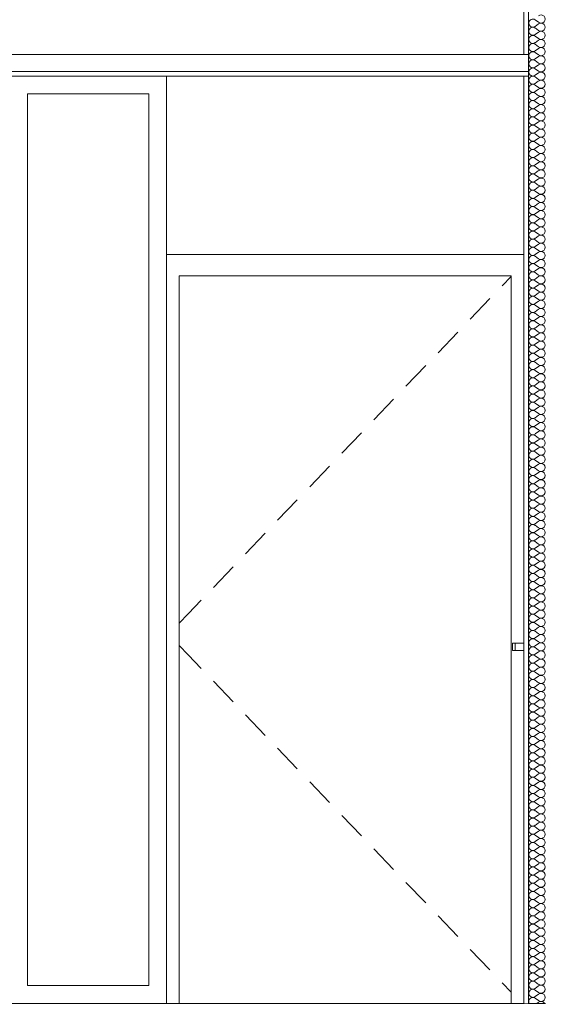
# Model space of a CAD drawing. Header units: millimetres. Extents: x -58263 to 69124, y -53000 to 22363.
# Tile 21 of 40: x -23009 to -21537, y 3558 to 6318. Entities that reach past the tile are written whole.
import ezdxf

# ---------------------------------------------------------------- set-up
doc = ezdxf.new("R2010")
doc.units = ezdxf.units.MM
doc.header["$MEASUREMENT"] = 0
doc.linetypes.add('Wipeout_Contour', pattern=[1000, 0, -1000])
for name, color, linetype in [('Nouveau_2D - Cotations pour 100ème', 7, 'Continuous'), ('Nouveau__Murs int non porteurs - Cloisons', 7, 'Continuous'), ('Nouveau__Plafonds', 7, 'Continuous'), ('Nouveau__Sols - Dalles', 7, 'Continuous'), ('Nouveau_Fenêtres Archicad', 7, 'Continuous'), ('Nouveau_Portes Archicad', 7, 'Continuous')]:
    doc.layers.add(name, color=color, linetype=linetype)
doc.styles.add('STYLE_GENERE_2', font='arial.ttf')
doc.dimstyles.new('STYLE_GENERE__1', dxfattribs={"dimtxt": 150, "dimasz": 95, "dimexe": 0.18, "dimexo": 989.657151, "dimgap": 0, "dimtad": 1, "dimlfac": 0.001, "dimzin": 0, "dimdsep": 46, "dimtxsty": 'STYLE_GENERE_2', "dimblk": 'ARROWHEAD_6', "dimblk1": 'ARROWHEAD_6', "dimblk2": 'ARROWHEAD_6', "dimcen": 0.09, "dimclrd": 7, "dimclre": 7, "dimclrt": 7, "dimazin": 0, "dimtfac": 1, "dimtdec": 4, "dimtmove": 0, "dimatfit": 3, "dimfxl": 0, "dimtolj": 1, "dimtzin": 0, "dimarcsym": 0})
doc.dimstyles.new('STYLE_GENERE__2', dxfattribs={"dimtxt": 150, "dimasz": 95, "dimexe": 0.18, "dimexo": 989.657151, "dimgap": 0, "dimtad": 1, "dimlfac": 0.001, "dimzin": 0, "dimdsep": 46, "dimtxsty": 'STYLE_GENERE_2', "dimblk": 'ARROWHEAD_6', "dimblk1": 'ARROWHEAD_6', "dimblk2": 'ARROWHEAD_6', "dimcen": 0.09, "dimclrd": 7, "dimclre": 7, "dimclrt": 7, "dimazin": 0, "dimtfac": 1, "dimtdec": 4, "dimtmove": 2, "dimatfit": 3, "dimfxl": 0, "dimtolj": 1, "dimtzin": 0, "dimarcsym": 0})

# ---------------------------------------------------------------- blocks, each defined once
blk = doc.blocks.new('Élément de coupe_22')
at = {"layer": 'Nouveau__Sols - Dalles', "color": 7, "linetype": 'Continuous', "lineweight": 5}
for p, q in [((-21597.6, 3560), (-23030.6, 3560)), ((-21584.6, 3560), (-21597.6, 3560))]:
    blk.add_line(p, q, dxfattribs=at)
blk = doc.blocks.new('*X49')
at = {"layer": 'Nouveau__Murs int non porteurs - Cloisons', "color": 250, "linetype": 'Continuous', "lineweight": 5}
for p, q in [((-21556, 6310.9), (-21565.1, 6317.7)), ((-21556, 6306.3), (-21565.1, 6299.4)), ((-21556, 6288), (-21565.1, 6294.9)), ((-21556, 6283.4), (-21565.1, 6276.6)), ((-21556, 6265.1), (-21565.1, 6272)), ((-21556, 6260.6), (-21565.1, 6253.7)), ((-21556, 6242.3), (-21565.1, 6249.1)), ((-21556, 6237.7), (-21565.1, 6230.9)), ((-21556, 6219.4), (-21565.1, 6226.3)), ((-21556, 6214.9), (-21565.1, 6208)), ((-21556, 6196.6), (-21565.1, 6203.4)), ((-21556, 6192), (-21565.1, 6185.1)), ((-21556, 6173.7), (-21565.1, 6180.6)), ((-21556, 6169.1), (-21565.1, 6162.3)), ((-21556, 6150.9), (-21565.1, 6157.7)), ((-21556, 6146.3), (-21565.1, 6139.4)), ((-21556, 6128), (-21565.1, 6134.9)), ((-21556, 6123.4), (-21565.1, 6116.6)), ((-21556, 6105.1), (-21565.1, 6112)), ((-21556, 6100.6), (-21565.1, 6093.7)), ((-21556, 6082.3), (-21565.1, 6089.1)), ((-21556, 6077.7), (-21565.1, 6070.9)), ((-21556, 6059.4), (-21565.1, 6066.3)), ((-21556, 6054.9), (-21565.1, 6048)), ((-21556, 6036.6), (-21565.1, 6043.4)), ((-21556, 6032), (-21565.1, 6025.1)), ((-21556, 6013.7), (-21565.1, 6020.6)), ((-21556, 6009.1), (-21565.1, 6002.3)), ((-21556, 5990.9), (-21565.1, 5997.7)), ((-21556, 5986.3), (-21565.1, 5979.4)), ((-21556, 5968), (-21565.1, 5974.9)), ((-21556, 5963.4), (-21565.1, 5956.6)), ((-21556, 5945.1), (-21565.1, 5952)), ((-21556, 5940.6), (-21565.1, 5933.7)), ((-21556, 5922.3), (-21565.1, 5929.1)), ((-21556, 5917.7), (-21565.1, 5910.9)), ((-21556, 5899.4), (-21565.1, 5906.3)), ((-21556, 5894.9), (-21565.1, 5888)), ((-21556, 5876.6), (-21565.1, 5883.4)), ((-21556, 5872), (-21565.1, 5865.1)), ((-21556, 5853.7), (-21565.1, 5860.6)), ((-21556, 5849.1), (-21565.1, 5842.3)), ((-21556, 5830.9), (-21565.1, 5837.7)), ((-21556, 5826.3), (-21565.1, 5819.4)), ((-21556, 5808), (-21565.1, 5814.9)), ((-21556, 5803.4), (-21565.1, 5796.6)), ((-21556, 5785.1), (-21565.1, 5792)), ((-21556, 5780.6), (-21565.1, 5773.7)), ((-21556, 5762.3), (-21565.1, 5769.1)), ((-21556, 5757.7), (-21565.1, 5750.9)), ((-21556, 5739.4), (-21565.1, 5746.3)), ((-21556, 5734.9), (-21565.1, 5728)), ((-21556, 5716.6), (-21565.1, 5723.4)), ((-21556, 5712), (-21565.1, 5705.1)), ((-21556, 5693.7), (-21565.1, 5700.6)), ((-21556, 5689.1), (-21565.1, 5682.3)), ((-21556, 5670.9), (-21565.1, 5677.7)), ((-21556, 5666.3), (-21565.1, 5659.4)), ((-21556, 5648), (-21565.1, 5654.9)), ((-21556, 5643.4), (-21565.1, 5636.6)), ((-21556, 5625.1), (-21565.1, 5632)), ((-21556, 5620.6), (-21565.1, 5613.7)), ((-21556, 5602.3), (-21565.1, 5609.1)), ((-21556, 5597.7), (-21565.1, 5590.9)), ((-21556, 5579.4), (-21565.1, 5586.3)), ((-21556, 5574.9), (-21565.1, 5568)), ((-21556, 5556.6), (-21565.1, 5563.4)), ((-21556, 5552), (-21565.1, 5545.1)), ((-21556, 5533.7), (-21565.1, 5540.6)), ((-21556, 5529.1), (-21565.1, 5522.3)), ((-21556, 5510.9), (-21565.1, 5517.7)), ((-21556, 5506.3), (-21565.1, 5499.4)), ((-21556, 5488), (-21565.1, 5494.9)), ((-21556, 5483.4), (-21565.1, 5476.6)), ((-21556, 5465.1), (-21565.1, 5472)), ((-21556, 5460.6), (-21565.1, 5453.7)), ((-21556, 5442.3), (-21565.1, 5449.1)), ((-21556, 5437.7), (-21565.1, 5430.9)), ((-21556, 5419.4), (-21565.1, 5426.3)), ((-21556, 5414.9), (-21565.1, 5408)), ((-21556, 5396.6), (-21565.1, 5403.4)), ((-21556, 5392), (-21565.1, 5385.1)), ((-21556, 5373.7), (-21565.1, 5380.6)), ((-21556, 5369.1), (-21565.1, 5362.3)), ((-21556, 5350.9), (-21565.1, 5357.7)), ((-21556, 5346.3), (-21565.1, 5339.4)), ((-21556, 5328), (-21565.1, 5334.9)), ((-21556, 5323.4), (-21565.1, 5316.6)), ((-21556, 5305.1), (-21565.1, 5312)), ((-21556, 5300.6), (-21565.1, 5293.7)), ((-21556, 5282.3), (-21565.1, 5289.1)), ((-21556, 5277.7), (-21565.1, 5270.9)), ((-21556, 5259.4), (-21565.1, 5266.3)), ((-21556, 5254.9), (-21565.1, 5248)), ((-21556, 5236.6), (-21565.1, 5243.4)), ((-21556, 5232), (-21565.1, 5225.1)), ((-21556, 5213.7), (-21565.1, 5220.6)), ((-21556, 5209.1), (-21565.1, 5202.3)), ((-21556, 5190.9), (-21565.1, 5197.7)), ((-21556, 5186.3), (-21565.1, 5179.4)), ((-21556, 5168), (-21565.1, 5174.9)), ((-21556, 5163.4), (-21565.1, 5156.6)), ((-21556, 5145.1), (-21565.1, 5152)), ((-21556, 5140.6), (-21565.1, 5133.7)), ((-21556, 5122.3), (-21565.1, 5129.1)), ((-21556, 5117.7), (-21565.1, 5110.9)), ((-21556, 5099.4), (-21565.1, 5106.3)), ((-21556, 5094.9), (-21565.1, 5088)), ((-21556, 5076.6), (-21565.1, 5083.4)), ((-21556, 5072), (-21565.1, 5065.1)), ((-21556, 5053.7), (-21565.1, 5060.6)), ((-21556, 5049.1), (-21565.1, 5042.3)), ((-21556, 5030.9), (-21565.1, 5037.7)), ((-21556, 5026.3), (-21565.1, 5019.4)), ((-21556, 5008), (-21565.1, 5014.9)), ((-21556, 5003.4), (-21565.1, 4996.6)), ((-21556, 4985.1), (-21565.1, 4992)), ((-21556, 4980.6), (-21565.1, 4973.7)), ((-21556, 4962.3), (-21565.1, 4969.1)), ((-21556, 4957.7), (-21565.1, 4950.9)), ((-21556, 4939.4), (-21565.1, 4946.3)), ((-21556, 4934.9), (-21565.1, 4928)), ((-21556, 4916.6), (-21565.1, 4923.4)), ((-21556, 4912), (-21565.1, 4905.1)), ((-21556, 4893.7), (-21565.1, 4900.6)), ((-21556, 4889.1), (-21565.1, 4882.3)), ((-21556, 4870.9), (-21565.1, 4877.7)), ((-21556, 4866.3), (-21565.1, 4859.4)), ((-21556, 4848), (-21565.1, 4854.9)), ((-21556, 4843.4), (-21565.1, 4836.6)), ((-21556, 4825.1), (-21565.1, 4832)), ((-21556, 4820.6), (-21565.1, 4813.7)), ((-21556, 4802.3), (-21565.1, 4809.1)), ((-21556, 4797.7), (-21565.1, 4790.9)), ((-21556, 4779.4), (-21565.1, 4786.3)), ((-21556, 4774.9), (-21565.1, 4768)), ((-21556, 4756.6), (-21565.1, 4763.4)), ((-21556, 4752), (-21565.1, 4745.1)), ((-21556, 4733.7), (-21565.1, 4740.6)), ((-21556, 4729.1), (-21565.1, 4722.3)), ((-21556, 4710.9), (-21565.1, 4717.7)), ((-21556, 4706.3), (-21565.1, 4699.4)), ((-21556, 4688), (-21565.1, 4694.9)), ((-21556, 4683.4), (-21565.1, 4676.6)), ((-21556, 4665.1), (-21565.1, 4672)), ((-21556, 4660.6), (-21565.1, 4653.7)), ((-21556, 4642.3), (-21565.1, 4649.1)), ((-21556, 4637.7), (-21565.1, 4630.9)), ((-21556, 4619.4), (-21565.1, 4626.3)), ((-21556, 4614.9), (-21565.1, 4608)), ((-21556, 4596.6), (-21565.1, 4603.4)), ((-21556, 4592), (-21565.1, 4585.1)), ((-21556, 4573.7), (-21565.1, 4580.6)), ((-21556, 4569.1), (-21565.1, 4562.3)), ((-21556, 4550.9), (-21565.1, 4557.7)), ((-21556, 4546.3), (-21565.1, 4539.4)), ((-21556, 4528), (-21565.1, 4534.9)), ((-21556, 4523.4), (-21565.1, 4516.6)), ((-21556, 4505.1), (-21565.1, 4512)), ((-21556, 4500.6), (-21565.1, 4493.7)), ((-21556, 4482.3), (-21565.1, 4489.1)), ((-21556, 4477.7), (-21565.1, 4470.9)), ((-21556, 4459.4), (-21565.1, 4466.3)), ((-21556, 4454.9), (-21565.1, 4448)), ((-21556, 4436.6), (-21565.1, 4443.4)), ((-21556, 4432), (-21565.1, 4425.1)), ((-21556, 4413.7), (-21565.1, 4420.6)), ((-21556, 4409.1), (-21565.1, 4402.3)), ((-21556, 4390.9), (-21565.1, 4397.7)), ((-21556, 4386.3), (-21565.1, 4379.4)), ((-21556, 4368), (-21565.1, 4374.9)), ((-21556, 4363.4), (-21565.1, 4356.6)), ((-21556, 4345.1), (-21565.1, 4352)), ((-21556, 4340.6), (-21565.1, 4333.7)), ((-21556, 4322.3), (-21565.1, 4329.1)), ((-21556, 4317.7), (-21565.1, 4310.9)), ((-21556, 4299.4), (-21565.1, 4306.3)), ((-21556, 4294.9), (-21565.1, 4288)), ((-21556, 4276.6), (-21565.1, 4283.4)), ((-21556, 4272), (-21565.1, 4265.1)), ((-21556, 4253.7), (-21565.1, 4260.6)), ((-21556, 4249.1), (-21565.1, 4242.3)), ((-21556, 4230.9), (-21565.1, 4237.7)), ((-21556, 4226.3), (-21565.1, 4219.4)), ((-21556, 4208), (-21565.1, 4214.9)), ((-21556, 4203.4), (-21565.1, 4196.6)), ((-21556, 4185.1), (-21565.1, 4192)), ((-21556, 4180.6), (-21565.1, 4173.7)), ((-21556, 4162.3), (-21565.1, 4169.1)), ((-21556, 4157.7), (-21565.1, 4150.9)), ((-21556, 4139.4), (-21565.1, 4146.3)), ((-21556, 4134.9), (-21565.1, 4128)), ((-21556, 4116.6), (-21565.1, 4123.4)), ((-21556, 4112), (-21565.1, 4105.1)), ((-21556, 4093.7), (-21565.1, 4100.6)), ((-21556, 4089.1), (-21565.1, 4082.3)), ((-21556, 4070.9), (-21565.1, 4077.7)), ((-21556, 4066.3), (-21565.1, 4059.4)), ((-21556, 4048), (-21565.1, 4054.9)), ((-21556, 4043.4), (-21565.1, 4036.6)), ((-21556, 4025.1), (-21565.1, 4032)), ((-21556, 4020.6), (-21565.1, 4013.7)), ((-21556, 4002.3), (-21565.1, 4009.1)), ((-21556, 3997.7), (-21565.1, 3990.9)), ((-21556, 3979.4), (-21565.1, 3986.3)), ((-21556, 3974.9), (-21565.1, 3968)), ((-21556, 3956.6), (-21565.1, 3963.4)), ((-21556, 3952), (-21565.1, 3945.1)), ((-21556, 3933.7), (-21565.1, 3940.6)), ((-21556, 3929.1), (-21565.1, 3922.3)), ((-21556, 3910.9), (-21565.1, 3917.7)), ((-21556, 3906.3), (-21565.1, 3899.4)), ((-21556, 3888), (-21565.1, 3894.9)), ((-21556, 3883.4), (-21565.1, 3876.6)), ((-21556, 3865.1), (-21565.1, 3872)), ((-21556, 3860.6), (-21565.1, 3853.7)), ((-21556, 3842.3), (-21565.1, 3849.1)), ((-21556, 3837.7), (-21565.1, 3830.9)), ((-21556, 3819.4), (-21565.1, 3826.3)), ((-21556, 3814.9), (-21565.1, 3808)), ((-21556, 3796.6), (-21565.1, 3803.4)), ((-21556, 3792), (-21565.1, 3785.1)), ((-21556, 3773.7), (-21565.1, 3780.6)), ((-21556, 3769.1), (-21565.1, 3762.3)), ((-21556, 3750.9), (-21565.1, 3757.7)), ((-21556, 3746.3), (-21565.1, 3739.4)), ((-21556, 3728), (-21565.1, 3734.9)), ((-21556, 3723.4), (-21565.1, 3716.6)), ((-21556, 3705.1), (-21565.1, 3712)), ((-21556, 3700.6), (-21565.1, 3693.7)), ((-21556, 3682.3), (-21565.1, 3689.1)), ((-21556, 3677.7), (-21565.1, 3670.9)), ((-21556, 3659.4), (-21565.1, 3666.3)), ((-21556, 3654.9), (-21565.1, 3648)), ((-21556, 3636.6), (-21565.1, 3643.4)), ((-21556, 3632), (-21565.1, 3625.1)), ((-21556, 3613.7), (-21565.1, 3620.6)), ((-21556, 3609.1), (-21565.1, 3602.3)), ((-21556, 3590.9), (-21565.1, 3597.7)), ((-21556, 3586.3), (-21565.1, 3579.4)), ((-21556, 3568), (-21565.1, 3574.9)), ((-21556, 3563.4), (-21560.6, 3560))]:
    blk.add_line(p, q, dxfattribs=at)
for centre, start, end in [((-21549.1, 6320), 233.1301, 126.8699), ((-21572, 6308.6), 53.1301, 180), ((-21572, 6308.6), 180, 306.8699), ((-21572, 6285.7), 53.1301, 180), ((-21549.1, 6297.1), 233.1301, 126.8699), ((-21572, 6285.7), 180, 306.8699), ((-21572, 6262.9), 53.1301, 180), ((-21549.1, 6274.3), 233.1301, 126.8699), ((-21572, 6262.9), 180, 306.8699), ((-21572, 6240), 53.1301, 180), ((-21572, 6240), 180, 306.8699), ((-21549.1, 6251.4), 233.1301, 126.8699), ((-21549.1, 6228.6), 233.1301, 126.8699), ((-21572, 6217.1), 53.1301, 180), ((-21572, 6217.1), 180, 306.8699), ((-21549.1, 6205.7), 233.1301, 126.8699), ((-21572, 6194.3), 53.1301, 180), ((-21572, 6194.3), 180, 306.8699), ((-21549.1, 6182.9), 233.1301, 126.8699), ((-21572, 6171.4), 53.1301, 180), ((-21572, 6171.4), 180, 306.8699), ((-21572, 6148.6), 53.1301, 180), ((-21549.1, 6160), 233.1301, 126.8699), ((-21572, 6148.6), 180, 306.8699), ((-21572, 6125.7), 53.1301, 180), ((-21549.1, 6137.1), 233.1301, 126.8699), ((-21572, 6125.7), 180, 306.8699), ((-21572, 6102.9), 53.1301, 180), ((-21572, 6102.9), 180, 306.8699), ((-21549.1, 6114.3), 233.1301, 126.8699), ((-21549.1, 6091.4), 233.1301, 126.8699), ((-21572, 6080), 53.1301, 180), ((-21572, 6080), 180, 306.8699), ((-21549.1, 6068.6), 233.1301, 126.8699), ((-21572, 6057.1), 53.1301, 180), ((-21572, 6057.1), 180, 306.8699), ((-21572, 6034.3), 53.1301, 180), ((-21549.1, 6045.7), 233.1301, 126.8699), ((-21572, 6034.3), 180, 306.8699), ((-21572, 6011.4), 53.1301, 180), ((-21549.1, 6022.9), 233.1301, 126.8699), ((-21572, 6011.4), 180, 306.8699), ((-21572, 5988.6), 53.1301, 180), ((-21549.1, 6000), 233.1301, 126.8699), ((-21572, 5988.6), 180, 306.8699), ((-21572, 5965.7), 53.1301, 180), ((-21572, 5965.7), 180, 306.8699), ((-21549.1, 5977.1), 233.1301, 126.8699), ((-21549.1, 5954.3), 233.1301, 126.8699), ((-21572, 5942.9), 53.1301, 180), ((-21572, 5942.9), 180, 306.8699), ((-21549.1, 5931.4), 233.1301, 126.8699), ((-21572, 5920), 53.1301, 180), ((-21572, 5920), 180, 306.8699), ((-21572, 5897.1), 53.1301, 180), ((-21549.1, 5908.6), 233.1301, 126.8699), ((-21572, 5897.1), 180, 306.8699), ((-21572, 5874.3), 53.1301, 180), ((-21549.1, 5885.7), 233.1301, 126.8699), ((-21572, 5874.3), 180, 306.8699), ((-21572, 5851.4), 53.1301, 180), ((-21549.1, 5862.9), 233.1301, 126.8699), ((-21572, 5851.4), 180, 306.8699), ((-21572, 5828.6), 53.1301, 180), ((-21572, 5828.6), 180, 306.8699), ((-21549.1, 5840), 233.1301, 126.8699), ((-21549.1, 5817.1), 233.1301, 126.8699), ((-21572, 5805.7), 53.1301, 180), ((-21572, 5805.7), 180, 306.8699), ((-21549.1, 5794.3), 233.1301, 126.8699), ((-21572, 5782.9), 53.1301, 180), ((-21572, 5782.9), 180, 306.8699), ((-21572, 5760), 53.1301, 180), ((-21549.1, 5771.4), 233.1301, 126.8699), ((-21572, 5760), 180, 306.8699), ((-21572, 5737.1), 53.1301, 180), ((-21549.1, 5748.6), 233.1301, 126.8699), ((-21572, 5737.1), 180, 306.8699), ((-21572, 5714.3), 53.1301, 180), ((-21572, 5714.3), 180, 306.8699), ((-21549.1, 5725.7), 233.1301, 126.8699), ((-21549.1, 5702.9), 233.1301, 126.8699), ((-21572, 5691.4), 53.1301, 180), ((-21572, 5691.4), 180, 306.8699), ((-21549.1, 5680), 233.1301, 126.8699), ((-21572, 5668.6), 53.1301, 180), ((-21572, 5668.6), 180, 306.8699), ((-21549.1, 5657.1), 233.1301, 126.8699), ((-21572, 5645.7), 53.1301, 180), ((-21572, 5645.7), 180, 306.8699), ((-21572, 5622.9), 53.1301, 180), ((-21549.1, 5634.3), 233.1301, 126.8699), ((-21572, 5622.9), 180, 306.8699), ((-21572, 5600), 53.1301, 180), ((-21549.1, 5611.4), 233.1301, 126.8699), ((-21572, 5600), 180, 306.8699), ((-21572, 5577.1), 53.1301, 180), ((-21572, 5577.1), 180, 306.8699), ((-21549.1, 5588.6), 233.1301, 126.8699), ((-21549.1, 5565.7), 233.1301, 126.8699), ((-21572, 5554.3), 53.1301, 180), ((-21572, 5554.3), 180, 306.8699), ((-21549.1, 5542.9), 233.1301, 126.8699), ((-21572, 5531.4), 53.1301, 180), ((-21572, 5531.4), 180, 306.8699), ((-21549.1, 5520), 233.1301, 126.8699), ((-21572, 5508.6), 53.1301, 180), ((-21572, 5508.6), 180, 306.8699), ((-21572, 5485.7), 53.1301, 180), ((-21549.1, 5497.1), 233.1301, 126.8699), ((-21572, 5485.7), 180, 306.8699), ((-21572, 5462.9), 53.1301, 180), ((-21549.1, 5474.3), 233.1301, 126.8699), ((-21572, 5462.9), 180, 306.8699), ((-21572, 5440), 53.1301, 180), ((-21572, 5440), 180, 306.8699), ((-21549.1, 5451.4), 233.1301, 126.8699), ((-21549.1, 5428.6), 233.1301, 126.8699), ((-21572, 5417.1), 53.1301, 180), ((-21572, 5417.1), 180, 306.8699), ((-21549.1, 5405.7), 233.1301, 126.8699), ((-21572, 5394.3), 53.1301, 180), ((-21572, 5394.3), 180, 306.8699), ((-21572, 5371.4), 53.1301, 180), ((-21549.1, 5382.9), 233.1301, 126.8699), ((-21572, 5371.4), 180, 306.8699), ((-21572, 5348.6), 53.1301, 180), ((-21549.1, 5360), 233.1301, 126.8699), ((-21572, 5348.6), 180, 306.8699), ((-21572, 5325.7), 53.1301, 180), ((-21549.1, 5337.1), 233.1301, 126.8699), ((-21572, 5325.7), 180, 306.8699), ((-21572, 5302.9), 53.1301, 180), ((-21572, 5302.9), 180, 306.8699), ((-21549.1, 5314.3), 233.1301, 126.8699), ((-21549.1, 5291.4), 233.1301, 126.8699), ((-21572, 5280), 53.1301, 180), ((-21572, 5280), 180, 306.8699), ((-21549.1, 5268.6), 233.1301, 126.8699), ((-21572, 5257.1), 53.1301, 180), ((-21572, 5257.1), 180, 306.8699), ((-21572, 5234.3), 53.1301, 180), ((-21549.1, 5245.7), 233.1301, 126.8699), ((-21572, 5234.3), 180, 306.8699), ((-21572, 5211.4), 53.1301, 180), ((-21549.1, 5222.9), 233.1301, 126.8699), ((-21572, 5211.4), 180, 306.8699), ((-21572, 5188.6), 53.1301, 180), ((-21549.1, 5200), 233.1301, 126.8699), ((-21572, 5188.6), 180, 306.8699), ((-21572, 5165.7), 53.1301, 180), ((-21572, 5165.7), 180, 306.8699), ((-21549.1, 5177.1), 233.1301, 126.8699), ((-21549.1, 5154.3), 233.1301, 126.8699), ((-21572, 5142.9), 53.1301, 180), ((-21572, 5142.9), 180, 306.8699), ((-21549.1, 5131.4), 233.1301, 126.8699), ((-21572, 5120), 53.1301, 180), ((-21572, 5120), 180, 306.8699), ((-21572, 5097.1), 53.1301, 180), ((-21549.1, 5108.6), 233.1301, 126.8699), ((-21572, 5097.1), 180, 306.8699), ((-21572, 5074.3), 53.1301, 180), ((-21549.1, 5085.7), 233.1301, 126.8699), ((-21572, 5074.3), 180, 306.8699), ((-21572, 5051.4), 53.1301, 180), ((-21549.1, 5062.9), 233.1301, 126.8699), ((-21572, 5051.4), 180, 306.8699), ((-21572, 5028.6), 53.1301, 180), ((-21572, 5028.6), 180, 306.8699), ((-21549.1, 5040), 233.1301, 126.8699), ((-21549.1, 5017.1), 233.1301, 126.8699), ((-21572, 5005.7), 53.1301, 180), ((-21572, 5005.7), 180, 306.8699), ((-21549.1, 4994.3), 233.1301, 126.8699), ((-21572, 4982.9), 53.1301, 180), ((-21572, 4982.9), 180, 306.8699), ((-21572, 4960), 53.1301, 180), ((-21549.1, 4971.4), 233.1301, 126.8699), ((-21572, 4960), 180, 306.8699), ((-21572, 4937.1), 53.1301, 180), ((-21549.1, 4948.6), 233.1301, 126.8699), ((-21572, 4937.1), 180, 306.8699), ((-21572, 4914.3), 53.1301, 180), ((-21572, 4914.3), 180, 306.8699), ((-21549.1, 4925.7), 233.1301, 126.8699), ((-21549.1, 4902.9), 233.1301, 126.8699), ((-21572, 4891.4), 53.1301, 180), ((-21572, 4891.4), 180, 306.8699), ((-21549.1, 4880), 233.1301, 126.8699), ((-21572, 4868.6), 53.1301, 180), ((-21572, 4868.6), 180, 306.8699), ((-21549.1, 4857.1), 233.1301, 126.8699), ((-21572, 4845.7), 53.1301, 180), ((-21572, 4845.7), 180, 306.8699), ((-21572, 4822.9), 53.1301, 180), ((-21549.1, 4834.3), 233.1301, 126.8699), ((-21572, 4822.9), 180, 306.8699), ((-21572, 4800), 53.1301, 180), ((-21549.1, 4811.4), 233.1301, 126.8699), ((-21572, 4800), 180, 306.8699), ((-21572, 4777.1), 53.1301, 180), ((-21572, 4777.1), 180, 306.8699), ((-21549.1, 4788.6), 233.1301, 126.8699), ((-21549.1, 4765.7), 233.1301, 126.8699), ((-21572, 4754.3), 53.1301, 180), ((-21572, 4754.3), 180, 306.8699), ((-21549.1, 4742.9), 233.1301, 126.8699), ((-21572, 4731.4), 53.1301, 180), ((-21572, 4731.4), 180, 306.8699), ((-21549.1, 4720), 233.1301, 126.8699), ((-21572, 4708.6), 53.1301, 180), ((-21572, 4708.6), 180, 306.8699), ((-21572, 4685.7), 53.1301, 180), ((-21549.1, 4697.1), 233.1301, 126.8699), ((-21572, 4685.7), 180, 306.8699), ((-21572, 4662.9), 53.1301, 180), ((-21549.1, 4674.3), 233.1301, 126.8699), ((-21572, 4662.9), 180, 306.8699), ((-21572, 4640), 53.1301, 180), ((-21572, 4640), 180, 306.8699), ((-21549.1, 4651.4), 233.1301, 126.8699), ((-21549.1, 4628.6), 233.1301, 126.8699), ((-21572, 4617.1), 53.1301, 180), ((-21572, 4617.1), 180, 306.8699), ((-21549.1, 4605.7), 233.1301, 126.8699), ((-21572, 4594.3), 53.1301, 180), ((-21572, 4594.3), 180, 306.8699), ((-21572, 4571.4), 53.1301, 180), ((-21549.1, 4582.9), 233.1301, 126.8699), ((-21572, 4571.4), 180, 306.8699), ((-21572, 4548.6), 53.1301, 180), ((-21549.1, 4560), 233.1301, 126.8699), ((-21572, 4548.6), 180, 306.8699), ((-21572, 4525.7), 53.1301, 180), ((-21549.1, 4537.1), 233.1301, 126.8699), ((-21572, 4525.7), 180, 306.8699), ((-21572, 4502.9), 53.1301, 180), ((-21572, 4502.9), 180, 306.8699), ((-21549.1, 4514.3), 233.1301, 126.8699), ((-21549.1, 4491.4), 233.1301, 126.8699), ((-21572, 4480), 53.1301, 180), ((-21572, 4480), 180, 306.8699), ((-21549.1, 4468.6), 233.1301, 126.8699), ((-21572, 4457.1), 53.1301, 180), ((-21572, 4457.1), 180, 306.8699), ((-21572, 4434.3), 53.1301, 180), ((-21549.1, 4445.7), 233.1301, 126.8699), ((-21572, 4434.3), 180, 306.8699), ((-21572, 4411.4), 53.1301, 180), ((-21549.1, 4422.9), 233.1301, 126.8699), ((-21572, 4411.4), 180, 306.8699), ((-21572, 4388.6), 53.1301, 180), ((-21549.1, 4400), 233.1301, 126.8699), ((-21572, 4388.6), 180, 306.8699), ((-21572, 4365.7), 53.1301, 180), ((-21572, 4365.7), 180, 306.8699), ((-21549.1, 4377.1), 233.1301, 126.8699), ((-21549.1, 4354.3), 233.1301, 126.8699), ((-21572, 4342.9), 53.1301, 180), ((-21572, 4342.9), 180, 306.8699), ((-21549.1, 4331.4), 233.1301, 126.8699), ((-21572, 4320), 53.1301, 180), ((-21572, 4320), 180, 306.8699), ((-21572, 4297.1), 53.1301, 180), ((-21549.1, 4308.6), 233.1301, 126.8699), ((-21572, 4297.1), 180, 306.8699), ((-21572, 4274.3), 53.1301, 180), ((-21549.1, 4285.7), 233.1301, 126.8699), ((-21572, 4274.3), 180, 306.8699), ((-21572, 4251.4), 53.1301, 180), ((-21572, 4251.4), 180, 306.8699), ((-21549.1, 4262.9), 233.1301, 126.8699), ((-21549.1, 4240), 233.1301, 126.8699), ((-21572, 4228.6), 53.1301, 180), ((-21572, 4228.6), 180, 306.8699), ((-21549.1, 4217.1), 233.1301, 126.8699), ((-21572, 4205.7), 53.1301, 180), ((-21572, 4205.7), 180, 306.8699), ((-21549.1, 4194.3), 233.1301, 126.8699), ((-21572, 4182.9), 53.1301, 180), ((-21572, 4182.9), 180, 306.8699), ((-21572, 4160), 53.1301, 180), ((-21549.1, 4171.4), 233.1301, 126.8699), ((-21572, 4160), 180, 306.8699), ((-21572, 4137.1), 53.1301, 180), ((-21549.1, 4148.6), 233.1301, 126.8699), ((-21572, 4137.1), 180, 306.8699), ((-21572, 4114.3), 53.1301, 180), ((-21572, 4114.3), 180, 306.8699), ((-21549.1, 4125.7), 233.1301, 126.8699), ((-21549.1, 4102.9), 233.1301, 126.8699), ((-21572, 4091.4), 53.1301, 180), ((-21572, 4091.4), 180, 306.8699), ((-21549.1, 4080), 233.1301, 126.8699), ((-21572, 4068.6), 53.1301, 180), ((-21572, 4068.6), 180, 306.8699), ((-21549.1, 4057.1), 233.1301, 126.8699), ((-21572, 4045.7), 53.1301, 180), ((-21572, 4045.7), 180, 306.8699), ((-21572, 4022.9), 53.1301, 180), ((-21549.1, 4034.3), 233.1301, 126.8699), ((-21572, 4022.9), 180, 306.8699), ((-21572, 4000), 53.1301, 180), ((-21549.1, 4011.4), 233.1301, 126.8699), ((-21572, 4000), 180, 306.8699), ((-21572, 3977.1), 53.1301, 180), ((-21572, 3977.1), 180, 306.8699), ((-21549.1, 3988.6), 233.1301, 126.8699), ((-21549.1, 3965.7), 233.1301, 126.8699), ((-21572, 3954.3), 53.1301, 180), ((-21572, 3954.3), 180, 306.8699), ((-21549.1, 3942.9), 233.1301, 126.8699), ((-21572, 3931.4), 53.1301, 180), ((-21572, 3931.4), 180, 306.8699), ((-21572, 3908.6), 53.1301, 180), ((-21549.1, 3920), 233.1301, 126.8699), ((-21572, 3908.6), 180, 306.8699), ((-21572, 3885.7), 53.1301, 180), ((-21549.1, 3897.1), 233.1301, 126.8699), ((-21572, 3885.7), 180, 306.8699), ((-21572, 3862.9), 53.1301, 180), ((-21549.1, 3874.3), 233.1301, 126.8699), ((-21572, 3862.9), 180, 306.8699), ((-21572, 3840), 53.1301, 180), ((-21572, 3840), 180, 306.8699), ((-21549.1, 3851.4), 233.1301, 126.8699), ((-21549.1, 3828.6), 233.1301, 126.8699), ((-21572, 3817.1), 53.1301, 180), ((-21572, 3817.1), 180, 306.8699), ((-21549.1, 3805.7), 233.1301, 126.8699), ((-21572, 3794.3), 53.1301, 180), ((-21572, 3794.3), 180, 306.8699), ((-21572, 3771.4), 53.1301, 180), ((-21549.1, 3782.9), 233.1301, 126.8699), ((-21572, 3771.4), 180, 306.8699), ((-21572, 3748.6), 53.1301, 180), ((-21549.1, 3760), 233.1301, 126.8699), ((-21572, 3748.6), 180, 306.8699), ((-21572, 3725.7), 53.1301, 180), ((-21549.1, 3737.1), 233.1301, 126.8699), ((-21572, 3725.7), 180, 306.8699), ((-21572, 3702.9), 53.1301, 180), ((-21572, 3702.9), 180, 306.8699), ((-21549.1, 3714.3), 233.1301, 126.8699), ((-21549.1, 3691.4), 233.1301, 126.8699), ((-21572, 3680), 53.1301, 180), ((-21572, 3680), 180, 306.8699), ((-21549.1, 3668.6), 233.1301, 126.8699), ((-21572, 3657.1), 53.1301, 180), ((-21572, 3657.1), 180, 306.8699), ((-21572, 3634.3), 53.1301, 180), ((-21549.1, 3645.7), 233.1301, 126.8699), ((-21572, 3634.3), 180, 306.8699), ((-21572, 3611.4), 53.1301, 180), ((-21549.1, 3622.9), 233.1301, 126.8699), ((-21572, 3611.4), 180, 306.8699), ((-21572, 3588.6), 53.1301, 180), ((-21572, 3588.6), 180, 306.8699), ((-21549.1, 3600), 233.1301, 126.8699), ((-21549.1, 3577.1), 233.1301, 126.8699), ((-21572, 3565.7), 53.1301, 180), ((-21572, 3565.7), 180, 210.0029), ((-21549.1, 3554.3), 29.9971, 126.8699)]:
    blk.add_arc(centre, 11.4, start, end, dxfattribs=at)
blk = doc.blocks.new('Élément de coupe_38')
at = {"color": 254, "linetype": 'Wipeout_Contour', "lineweight": 0, "ltscale": 90219.627187}
blk.add_wipeout([(-21597.6, 6221), (-21584.6, 6221), (-21584.6, 6812.7), (-21597.6, 6812.7)], dxfattribs=at).dxf.layer = 'Nouveau__Murs int non porteurs - Cloisons'
at = {"color": 254, "linetype": 'Wipeout_Contour', "lineweight": 0, "ltscale": 88670.410382}
blk.add_wipeout([(-21597.6, 6160), (-21597.6, 3560), (-21584.6, 3560), (-21584.6, 6160)], dxfattribs=at).dxf.layer = 'Nouveau__Murs int non porteurs - Cloisons'
at = {"color": 254, "linetype": 'Wipeout_Contour', "lineweight": 0, "ltscale": 223799.850787}
blk.add_wipeout([(-21584.6, 3560), (-21536.6, 3560), (-21536.6, 6160), (-21536.6, 6221), (-21536.6, 6612.7), (-21582.6, 6612.7), (-21582.6, 6812.7), (-21584.6, 6812.7), (-21584.6, 6221), (-21584.6, 6160)], dxfattribs=at).dxf.layer = 'Nouveau__Murs int non porteurs - Cloisons'
at = {"layer": 'Nouveau__Murs int non porteurs - Cloisons', "color": 7, "linetype": 'Continuous', "lineweight": 5}
for p, q in [((-21597.6, 6812.7), (-21597.6, 6221)), ((-21597.6, 6160), (-21597.6, 3560))]:
    blk.add_line(p, q, dxfattribs=at)
at = {"layer": 'Nouveau__Murs int non porteurs - Cloisons', "color": 7, "linetype": 'Continuous', "lineweight": 13}
blk.add_line((-21536.6, 3560), (-21584.6, 3560), dxfattribs=at)
at = {"layer": 'Nouveau__Murs int non porteurs - Cloisons', "color": 7, "linetype": 'Continuous', "lineweight": 13, "flags": 128}
blk.add_lwpolyline([(-21584.6, 6812.7), (-21584.6, 6221), (-21584.6, 6173), (-21584.6, 6160), (-21584.6, 3560)], dxfattribs=at)
at = {"layer": 'Nouveau__Murs int non porteurs - Cloisons', "lineweight": 0}
blk.add_blockref('*X49', (0, 0), dxfattribs=at)
blk = doc.blocks.new('Élément de coupe_155')
at = {"layer": 'Nouveau__Plafonds', "color": 7, "linetype": 'Continuous', "lineweight": 5}
for p, q in [((-21597.6, 6221), (-26907.6, 6221)), ((-21584.6, 6221), (-21597.6, 6221)), ((-21584.6, 6173), (-26907.6, 6173)), ((-21597.6, 6160), (-23030.6, 6160)), ((-21584.6, 6160), (-21597.6, 6160))]:
    blk.add_line(p, q, dxfattribs=at)
blk = doc.blocks.new('Élément de coupe_184')
at = {"layer": 'Nouveau_Portes Archicad', "color": 7, "linetype": 'Continuous', "lineweight": 13}
for p, q in [((-22597.6, 5660), (-22597.6, 5600)), ((-21597.6, 5660), (-22597.6, 5660)), ((-22597.6, 5600), (-22597.6, 3560)), ((-22562.6, 3560), (-22562.6, 5600)), ((-22562.6, 5600), (-21632.6, 5600)), ((-21632.6, 5598.6), (-21657.9, 5572.2)), ((-21632.6, 5600), (-21632.6, 3560)), ((-21692.4, 5536.1), (-21747.7, 5478.2)), ((-21782.3, 5442.1), (-21837.6, 5384.3)), ((-21872.1, 5348.2), (-21927.4, 5290.4)), ((-21962, 5254.2), (-22017.3, 5196.4)), ((-22051.9, 5160.3), (-22107.2, 5102.5)), ((-22141.7, 5066.3), (-22197, 5008.5)), ((-22231.6, 4972.4), (-22286.9, 4914.6)), ((-22321.4, 4878.5), (-22376.7, 4820.6)), ((-22411.3, 4784.5), (-22466.6, 4726.7)), ((-22501.2, 4690.6), (-22537.3, 4652.8)), ((-22537.3, 4652.8), (-22562.6, 4626.4)), ((-22537.3, 4537.2), (-22562.6, 4563.6)), ((-22501.2, 4499.4), (-22537.3, 4537.2)), ((-22411.3, 4405.5), (-22466.6, 4463.3)), ((-22321.4, 4311.5), (-22376.7, 4369.4)), ((-22231.6, 4217.6), (-22286.9, 4275.4)), ((-22141.7, 4123.7), (-22197, 4181.5)), ((-22051.9, 4029.7), (-22107.2, 4087.5)), ((-21962, 3935.8), (-22017.3, 3993.6)), ((-21872.1, 3841.8), (-21927.4, 3899.6)), ((-21782.3, 3747.9), (-21837.6, 3805.7)), ((-21692.4, 3653.9), (-21747.7, 3711.8)), ((-21632.6, 3591.4), (-21657.9, 3617.8))]:
    blk.add_line(p, q, dxfattribs=at)
blk = doc.blocks.new('Élément de coupe_186')
at = {"layer": 'Nouveau_Fenêtres Archicad', "color": 7, "linetype": 'Continuous', "lineweight": 13}
blk.add_line((-22597.7, 6160), (-22597.7, 3560), dxfattribs=at)
at = {"layer": 'Nouveau_Fenêtres Archicad', "color": 7, "linetype": 'Continuous', "lineweight": 18}
for p, q in [((-22987.7, 3610), (-22987.7, 6110)), ((-22987.7, 6110), (-22647.7, 6110)), ((-22647.7, 6110), (-22647.7, 3610)), ((-22647.7, 3610), (-22987.7, 3610))]:
    blk.add_line(p, q, dxfattribs=at)
blk = doc.blocks.new('Élément de coupe_187')
at = {"layer": 'Nouveau_Portes Archicad', "color": 7, "linetype": 'Continuous', "lineweight": 13}
for p, q in [((-21628.6, 4568.7), (-21628.6, 4570)), ((-21621.6, 4570), (-21628.6, 4570)), ((-21628.6, 4565), (-21628.6, 4568.7)), ((-21628.6, 4560), (-21628.6, 4565)), ((-21628.6, 4555), (-21628.6, 4560)), ((-21628.6, 4551.3), (-21628.6, 4555)), ((-21621.6, 4568.7), (-21621.6, 4570)), ((-21597.6, 4570), (-21621.6, 4570)), ((-21621.6, 4565), (-21621.6, 4568.7)), ((-21621.6, 4560), (-21621.6, 4565)), ((-21621.6, 4555), (-21621.6, 4560)), ((-21621.6, 4551.3), (-21621.6, 4555)), ((-21628.6, 4550), (-21628.6, 4551.3)), ((-21621.6, 4550), (-21628.6, 4550)), ((-21621.6, 4550), (-21621.6, 4551.3)), ((-21597.6, 4550), (-21621.6, 4550))]:
    blk.add_line(p, q, dxfattribs=at)
blk = doc.blocks.new('*D216')
at = {"layer": 'Nouveau_2D - Cotations pour 100ème', "color": 7, "linetype": 'Continuous', "lineweight": 13}
for p, q in [((-26630.4, 3610), (-26530.4, 3510)), ((-26580.4, 3340), (-26580.4, 3560)), ((-26630.4, 3390), (-26530.4, 3290))]:
    blk.add_line(p, q, dxfattribs=at)
blk = doc.blocks.new('ARROWHEAD_6')
at = {"color": 0, "linetype": 'Continuous', "lineweight": 0}
for p, q in [((-0.5, -0.5), (0.5, 0.5)), ((0, 0), (-1, 0))]:
    blk.add_line(p, q, dxfattribs=at)
blk = doc.blocks.new('*D217')
at = {"layer": 'Nouveau_2D - Cotations pour 100ème', "color": 7, "linetype": 'Continuous', "lineweight": 13}
for p, q in [((-26630.4, 6835), (-26530.4, 6735)), ((-26580.4, 3560), (-26580.4, 6785)), ((-26630.4, 3610), (-26530.4, 3510)), ((-26486.7, 3560), (-26674.2, 3560)), ((-26580.4, 3340), (-26580.4, 3560))]:
    blk.add_line(p, q, dxfattribs=at)
at = {"layer": 'Nouveau_2D - Cotations pour 100ème', "color": 7, "lineweight": 13, "insert": (-26610.4, 4972.3), "char_height": 150, "attachment_point": 7, "rotation": 90, "style": 'STYLE_GENERE_2'}
blk.add_mtext('{\\A1;\\fArial|b1|i0|c0|p0;3,22}', dxfattribs=at)

msp = doc.modelspace()

# ---------------------------------------------------------------- block references
at = {"layer": 'Nouveau__Sols - Dalles', "lineweight": 0}
msp.add_blockref('Élément de coupe_22', (0, 0), dxfattribs=at)
at = {"layer": 'Nouveau_Fenêtres Archicad', "lineweight": 0}
msp.add_blockref('Élément de coupe_186', (0, 0), dxfattribs=at)

# ---------------------------------------------------------------- next in the draw order: block references
at = {"layer": 'Nouveau__Murs int non porteurs - Cloisons', "lineweight": 0}
msp.add_blockref('Élément de coupe_38', (0, 0), dxfattribs=at)

# ---------------------------------------------------------------- next in the draw order: block references
at = {"layer": 'Nouveau__Plafonds', "lineweight": 0}
msp.add_blockref('Élément de coupe_155', (0, 0), dxfattribs=at)
at = {"layer": 'Nouveau_Portes Archicad', "lineweight": 0}
for name in ['Élément de coupe_184', 'Élément de coupe_187']:
    msp.add_blockref(name, (0, 0), dxfattribs=at)

# ---------------------------------------------------------------- next in the draw order: dimensions: what is measured, and where the dimension line sits
at = {"layer": 'Nouveau_2D - Cotations pour 100ème', "color": 7, "linetype": 'Continuous', "lineweight": 13}
for base, p1, p2, dimstyle, picture, middle in [((-26580.442, 6784.966), (-19107.562, 3560), (-27135.562, 6784.966), 'STYLE_GENERE__1', '*D217', (-26685.442, 5166.48)), ((-26580.442, 3560), (-19107.562, 3340), (-19107.562, 3560), 'STYLE_GENERE__2', '*D216', (-26716.976, 3442.435))]:
    dim = msp.add_linear_dim(base=base, p1=p1, p2=p2, angle=90, dimstyle=dimstyle, dxfattribs=at)
    dim.commit()
    dim.dimension.update_dxf_attribs({"geometry": picture, "text_midpoint": middle, "dimtype": 160, "text_rotation": 90})

doc.saveas('drawing.dxf')
